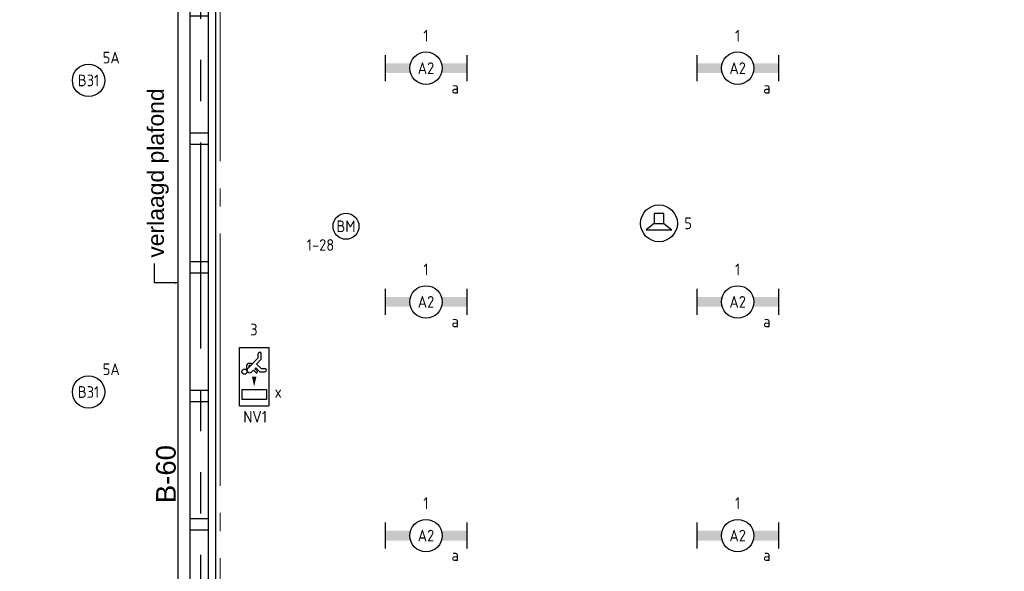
# Model space of a CAD drawing. Header units: millimetres. Extents: x -38031 to 123247, y -16330 to 129979.
# Tile 222 of 235: x 75314 to 82906, y 48317 to 52565. Entities that reach past the tile are written whole.
import ezdxf
from ezdxf.enums import TextEntityAlignment as Align

# ---------------------------------------------------------------- set-up
doc = ezdxf.new("R2010")
doc.units = ezdxf.units.MM
doc.header["$LTSCALE"] = 50
doc.linetypes.add('PHANTOM', pattern=[63.5, 31.75, -6.35, 6.35, -6.35, 6.35, -6.35])
doc.linetypes.add('STYLE_11', pattern=[5, 3.888855, -0.416718, 0.277786, -0.416641])
for name, color, linetype in [('AL$1A---_ALGEMEEN', 8, 'Continuous'), ('AT$1A---_TEKST100', 8, 'Continuous'), ('BOUWKUNDIG', 8, 'Continuous'), ('EB6511--_ATTRIB', 2, 'Continuous'), ('EL6311--', 3, 'Continuous'), ('EL6350--', 3, 'Continuous'), ('EL6421--', 3, 'Continuous'), ('EL6511--', 3, 'Continuous'), ('Kastenscheiding', 4, 'PHANTOM')]:
    doc.layers.add(name, color=color, linetype=linetype)
doc.layers.add('stramien', color=1, linetype='STYLE_11', lineweight=15)
doc.styles.add('Arial', font='ARIAL.TTF')
doc.styles.add('BURO-018', font='iso.shx', dxfattribs={"height": 90})
doc.styles.add('NORATT', font='iso.shx')

# ---------------------------------------------------------------- blocks, each defined once
blk = doc.blocks.new('1115C2G')
at = {"color": 0, "linetype": 'Continuous'}
for p, q in [((-4.5, 5.5), (4.5, 5.5)), ((-4.5, 1), (-4.5, 5.5)), ((-1.24, 4.31), (-1.24, 4.91)), ((-0.76, 4.11), (-0.76, 4.91)), ((2, 5.15), (3.5, 5.15)), ((2, 1.35), (2, 5.15)), ((3.5, 5.15), (3.5, 1.35)), ((4.5, 1), (4.5, 5.5)), ((-2.68, 4.35), (-3.52, 4.35)), ((-2.88, 3.87), (-3.52, 3.87)), ((-1.27, 2.26), (-2.88, 3.87)), ((-1.94, 3.61), (-2.68, 4.35)), ((-1.24, 4.31), (-1.94, 3.61)), ((-1.37, 3.5), (-0.76, 4.11)), ((-1.23, 3.35), (-1.37, 3.5)), ((-0.87, 3.71), (-1.23, 3.35)), ((-0.65, 3.49), (-1.01, 3.13)), ((-0.71, 2.83), (-1.01, 3.13)), ((-1.94, 2.93), (-2.04, 2.83)), ((-2.04, 2.83), (-2.04, 2.34)), ((-0.99, 2.14), (-1.84, 2.14)), ((-1.71, 2.7), (-1.72, 2.7)), ((-1.72, 2.7), (-1.72, 2.46)), ((-1.47, 2.46), (-1.72, 2.46)), ((4.5, 1), (-4.5, 1)), ((2, 1.35), (3.5, 1.35))]:
    blk.add_line(p, q, dxfattribs=at)
blk.add_lwpolyline([(1.5, 3.25, 0, 0.7, 0), (0, 3.25, 0.7, 0.7, 0)], format="xyseb", dxfattribs=at)
blk.add_circle((-0.76, 1.75), 0.4, dxfattribs=at)
for centre, radius, start, end in [((-1, 4.91), 0.24, 0, 180), ((-3.52, 4.11), 0.24, 90, 270), ((-0.76, 3.6), 0.16, 315, 135), ((-1.84, 2.34), 0.2, 180, 270), ((-0.99, 2.54), 0.4, 225, 45)]:
    blk.add_arc(centre, radius, start, end, dxfattribs=at)
at = {"color": 0, "linetype": 'Continuous', "style": 'BURO-018'}
for tag, p in [('E_GKAST', (0, 15.17)), ('E_GROEP', (0, 12.17)), ('E_SGROEP', (4.5, 12.17)), ('E_ARMCODE', (0, 8))]:
    blk.add_attdef(tag, text='', height=1.8, dxfattribs=at).set_placement(p, align=Align.MIDDLE)
blk = doc.blocks.new('1115B3A')
at = {"color": 0, "linetype": 'Continuous'}
blk.add_circle((0, 0), 2.5, dxfattribs=at)
at = {"color": 0, "linetype": 'Continuous', "style": 'BURO-018'}
for tag, p in [('E_GKAST', (0, 8)), ('E_GROEP', (0, 5)), ('E_SGROEP', (4.5, 5)), ('E_ARMCODE', (0, 0)), ('E_SLET', (4.5, -1))]:
    blk.add_attdef(tag, text='', height=1.8, dxfattribs=at).set_placement(p, align=Align.MIDDLE)
blk = doc.blocks.new('1115B6630')
at = {"color": 0}
for p, q in [((-6.3, 2), (-6.3, -2)), ((6.3, 2), (6.3, -2))]:
    blk.add_line(p, q, dxfattribs=at)
at = {"color": 0, "linetype": 'Continuous'}
blk.add_circle((0, 0), 2.5, dxfattribs=at)
at = {"color": 0}
for points in [[(-2.5, 0.75), (-6.3, 0.75), (-2.5, -0.75), (-6.3, -0.75)], [(2.5, 0.75), (6.3, 0.75), (2.5, -0.75), (6.3, -0.75)]]:
    blk.add_solid(points, dxfattribs=at)
at = {"color": 0, "linetype": 'Continuous', "style": 'BURO-018'}
for tag, p in [('E_GKAST', (0, 8)), ('E_GROEP', (0, 5)), ('E_SGROEP', (4.5, 5)), ('E_ARMCODE', (0, 0)), ('E_SLET', (4.5, -3))]:
    blk.add_attdef(tag, text='', height=1.8, dxfattribs=at).set_placement(p, align=Align.MIDDLE)
blk = doc.blocks.new('E00123')
at = {"color": 0, "linetype": 'Continuous'}
blk.add_circle((0, 0), 2, dxfattribs=at)
at = {"color": 0, "linetype": 'Continuous', "style": 'BURO-018'}
for tag, p in [('E_TEXT1', (0, 4.5)), ('E_TEXT2', (0, 0))]:
    blk.add_attdef(tag, text='', height=1.8, dxfattribs=at).set_placement(p, align=Align.MIDDLE)
at = {"color": 0, "linetype": 'Continuous', "style": 'BURO-018', "flags": 1}
blk.add_attdef('E_MATCODE', (0, 0), '', height=1.8, dxfattribs=at)
blk = doc.blocks.new('E00497')
at = {"color": 0}
for p, q in [((0, 0.75), (1, 2)), ((1, -2), (1, 2)), ((0, 0.75), (-1.5, 0.75)), ((0, -0.75), (0, 0.75)), ((-1.5, -0.75), (0, -0.75)), ((0, -0.75), (1, -2))]:
    blk.add_line(p, q, dxfattribs=at)
blk.add_line((-1.5, 0.75), (-1.5, -0.75))
blk.add_circle((0, 0), 2.84, dxfattribs=at)
at = {"color": 0, "linetype": 'Continuous', "style": 'BURO-018'}
blk.add_attdef('E_TEXT1', text='', height=1.8, dxfattribs=at).set_placement((0, 4.5), align=Align.MIDDLE)
at = {"color": 0, "linetype": 'Continuous', "style": 'BURO-018', "flags": 1}
blk.add_attdef('E_MATCODE', text='', height=1.8, dxfattribs=at).set_placement((0, 0), align=Align.MIDDLE)
blk = doc.blocks.new('txt 1_100 verlaagd plafond')
at = {"layer": 'AL$1A---_ALGEMEEN', "color": 0}
for p, q in [((-1830, 0), (-1830, 182.6)), ((-1830, 182.6), (-1680, 182.6))]:
    blk.add_line(p, q, dxfattribs=at)
blk.add_solid([(-1830, 0), (-1836.7, 25), (-1823.3, 25)], dxfattribs=at)
at = {"layer": 'AT$1A---_TEKST100', "insert": (-983.5, 235.8), "char_height": 126.27, "attachment_point": 2, "line_spacing_factor": 0.967741, "style": 'Arial'}
blk.add_mtext('{\\C256;\\lverlaagd plafond}', dxfattribs=at)
blk = doc.blocks.new('Group-18')
at = {"layer": 'AL$1A---_ALGEMEEN', "color": 0}
for points in [[(9324, 24400), (9324, 18294.6), (20174.1, 18294.6), (20174, 30225), (14974, 30225), (14974, 29018.4), (10580.9, 24400), (9324, 24400)], [(18569, 14159.8), (22210, 14184.7), (22210, 18095), (32974, 18095), (32974, 21045), (41833, 21045.2), (41833, 30015), (30374, 30015), (30374, 26070), (20463.1, 26070), (20463.1, 18095), (20774, 18095), (20774, 17545), (18570, 17544.8), (18569, 14159.8)]]:
    blk.add_lwpolyline(points, dxfattribs=at)
at = {"layer": 'AL$1A---_ALGEMEEN', "color": 0, "rotation": 90}
blk.add_blockref('txt 1_100 verlaagd plafond', (20174.1, 23792.6), dxfattribs=at)
blk = doc.blocks.new('65-B60')
at = {"layer": 'AT$1A---_TEKST100', "insert": (-215.5, 80.6), "char_height": 151.525, "attachment_point": 1, "line_spacing_factor": 0.967741, "style": 'Arial'}
blk.add_mtext('{\\C256;\\lB-60}', dxfattribs=at)
blk = doc.blocks.new('32x_hout-mk 867-p')
at = {"layer": 'AL$1A---_ALGEMEEN', "color": 0}
blk.add_lwpolyline([(1, 8082.5), (140, 8082.5), (140, 7.5), (1, 7.5)], close=True, dxfattribs=at)
at = {"layer": 'AL$1A---_ALGEMEEN', "color": 0, "rotation": 90}
for p in [(-181, 6444.7), (-181, 2444.7)]:
    blk.add_blockref('65-B60', p, dxfattribs=at)
at = {"color": 0}
for points in [[(1, 8082.5), (140, 8082.5), (140, 7992.5), (1, 7992.5)], [(1, 7060), (140, 7060), (140, 6970), (1, 6970)], [(1, 6070), (140, 6070), (140, 5980), (1, 5980)], [(1, 5080), (140, 5080), (140, 4990), (1, 4990)], [(1, 4090), (140, 4090), (140, 4000), (1, 4000)], [(1, 3100), (140, 3100), (140, 3010), (1, 3010)], [(1, 2110), (140, 2110), (140, 2020), (1, 2020)], [(1, 1120), (140, 1120), (140, 1030), (1, 1030)], [(1, 97.5), (140, 97.5), (140, 7.5), (1, 7.5)]]:
    blk.add_wipeout(points, dxfattribs=at).dxf.layer = 'AL$1A---_ALGEMEEN'
at = {"layer": 'AL$1A---_ALGEMEEN', "color": 0}
for points in [[(1, 8082.5), (140, 8082.5), (140, 7992.5), (1, 7992.5)], [(1, 7060), (140, 7060), (140, 6970), (1, 6970)], [(1, 6070), (140, 6070), (140, 5980), (1, 5980)], [(1, 5080), (140, 5080), (140, 4990), (1, 4990)], [(1, 4090), (140, 4090), (140, 4000), (1, 4000)], [(1, 3100), (140, 3100), (140, 3010), (1, 3010)], [(1, 2110), (140, 2110), (140, 2020), (1, 2020)], [(1, 1120), (140, 1120), (140, 1030), (1, 1030)], [(1, 97.5), (140, 97.5), (140, 7.5), (1, 7.5)]]:
    blk.add_lwpolyline(points, close=True, dxfattribs=at)
blk = doc.blocks.new('200254 W 210 11-06-2007')
at = {"layer": 'stramien', "ltscale": 10}
blk.add_line((40661, -41013.6), (40661, 36216.4), dxfattribs=at)
at = {"layer": 'AL$1A---_ALGEMEEN'}
blk.add_blockref('Group-18', (20162, 3587.4), dxfattribs=at)
blk.add_blockref('32x_hout-mk 867-p', (40428, 21624.9), dxfattribs=at)

msp = doc.modelspace()

# ---------------------------------------------------------------- block references
at = {"layer": 'BOUWKUNDIG'}
msp.add_blockref('200254 W 210 11-06-2007', (36199, 24987.6), dxfattribs=at)

# ---------------------------------------------------------------- next in the draw order: linework, layer by layer
at = {"layer": 'Kastenscheiding'}
msp.add_line((76708, 54794.4), (76708, 46514.1), dxfattribs=at)

# ---------------------------------------------------------------- next in the draw order: block references
at = {"layer": 'EL6311--'}
ref = msp.add_blockref('1115B6630', (78446.8, 52191.2), dxfattribs=dict(at, xscale=50, yscale=50, zscale=50))
ref.add_attrib('E_ARMCODE', 'A2', dxfattribs={"layer": '0', "color": 1, "linetype": 'Continuous', "height": 90, "style": 'BURO-018'}).set_placement((78446.8, 52191.2), align=Align.MIDDLE)
ref.add_attrib('E_SLET', 'a', dxfattribs={"layer": '0', "color": 1, "linetype": 'Continuous', "height": 90, "style": 'BURO-018'}).set_placement((78671.8, 52041.2), align=Align.MIDDLE)
ref.add_attrib('E_GROEP', '1', dxfattribs={"layer": '0', "color": 1, "linetype": 'Continuous', "height": 90, "style": 'BURO-018'}).set_placement((78446.8, 52441.2), align=Align.MIDDLE)
ref = msp.add_blockref('1115B6630', (80850.1, 52191.2), dxfattribs=dict(at, xscale=50, yscale=50, zscale=50))
ref.add_attrib('E_ARMCODE', 'A2', dxfattribs={"layer": '0', "color": 1, "linetype": 'Continuous', "height": 90, "style": 'BURO-018'}).set_placement((80850.1, 52191.2), align=Align.MIDDLE)
ref.add_attrib('E_SLET', 'a', dxfattribs={"layer": '0', "color": 1, "linetype": 'Continuous', "height": 90, "style": 'BURO-018'}).set_placement((81075.1, 52041.2), align=Align.MIDDLE)
ref.add_attrib('E_GROEP', '1', dxfattribs={"layer": '0', "color": 1, "linetype": 'Continuous', "height": 90, "style": 'BURO-018'}).set_placement((80850.1, 52441.2), align=Align.MIDDLE)
ref = msp.add_blockref('1115B3A', (75844.9, 52097.5), dxfattribs=dict(at, xscale=50, yscale=50, zscale=50))
ref.add_attrib('E_ARMCODE', 'B31', dxfattribs={"layer": '0', "color": 1, "linetype": 'Continuous', "height": 90, "style": 'BURO-018'}).set_placement((75844.9, 52097.5), align=Align.MIDDLE)
ref.add_attrib('E_GROEP', '5A', dxfattribs={"layer": '0', "color": 1, "linetype": 'Continuous', "height": 90, "style": 'BURO-018'}).set_placement((76019.9, 52272.5), align=Align.MIDDLE)
ref = msp.add_blockref('1115B6630', (78446.8, 50391.2), dxfattribs=dict(at, xscale=50, yscale=50, zscale=50))
ref.add_attrib('E_ARMCODE', 'A2', dxfattribs={"layer": '0', "color": 1, "linetype": 'Continuous', "height": 90, "style": 'BURO-018'}).set_placement((78446.8, 50391.2), align=Align.MIDDLE)
ref.add_attrib('E_SLET', 'a', dxfattribs={"layer": '0', "color": 1, "linetype": 'Continuous', "height": 90, "style": 'BURO-018'}).set_placement((78671.8, 50241.2), align=Align.MIDDLE)
ref.add_attrib('E_GROEP', '1', dxfattribs={"layer": '0', "color": 1, "linetype": 'Continuous', "height": 90, "style": 'BURO-018'}).set_placement((78446.8, 50641.2), align=Align.MIDDLE)
ref = msp.add_blockref('1115B6630', (80850.1, 50391.2), dxfattribs=dict(at, xscale=50, yscale=50, zscale=50))
ref.add_attrib('E_ARMCODE', 'A2', dxfattribs={"layer": '0', "color": 1, "linetype": 'Continuous', "height": 90, "style": 'BURO-018'}).set_placement((80850.1, 50391.2), align=Align.MIDDLE)
ref.add_attrib('E_SLET', 'a', dxfattribs={"layer": '0', "color": 1, "linetype": 'Continuous', "height": 90, "style": 'BURO-018'}).set_placement((81075.1, 50241.2), align=Align.MIDDLE)
ref.add_attrib('E_GROEP', '1', dxfattribs={"layer": '0', "color": 1, "linetype": 'Continuous', "height": 90, "style": 'BURO-018'}).set_placement((80850.1, 50641.2), align=Align.MIDDLE)
ref = msp.add_blockref('1115B3A', (75844.9, 49697.5), dxfattribs=dict(at, xscale=50, yscale=50, zscale=50))
ref.add_attrib('E_ARMCODE', 'B31', dxfattribs={"layer": '0', "color": 1, "linetype": 'Continuous', "height": 90, "style": 'BURO-018'}).set_placement((75844.9, 49697.5), align=Align.MIDDLE)
ref.add_attrib('E_GROEP', '5A', dxfattribs={"layer": '0', "color": 1, "linetype": 'Continuous', "height": 90, "style": 'BURO-018'}).set_placement((76019.9, 49872.5), align=Align.MIDDLE)
ref = msp.add_blockref('1115B6630', (78446.8, 48591.2), dxfattribs=dict(at, xscale=50, yscale=50, zscale=50))
ref.add_attrib('E_ARMCODE', 'A2', dxfattribs={"layer": '0', "color": 1, "linetype": 'Continuous', "height": 90, "style": 'BURO-018'}).set_placement((78446.8, 48591.2), align=Align.MIDDLE)
ref.add_attrib('E_SLET', 'a', dxfattribs={"layer": '0', "color": 1, "linetype": 'Continuous', "height": 90, "style": 'BURO-018'}).set_placement((78671.8, 48441.2), align=Align.MIDDLE)
ref.add_attrib('E_GROEP', '1', dxfattribs={"layer": '0', "color": 1, "linetype": 'Continuous', "height": 90, "style": 'BURO-018'}).set_placement((78446.8, 48841.2), align=Align.MIDDLE)
ref = msp.add_blockref('1115B6630', (80850.1, 48591.2), dxfattribs=dict(at, xscale=50, yscale=50, zscale=50))
ref.add_attrib('E_ARMCODE', 'A2', dxfattribs={"layer": '0', "color": 1, "linetype": 'Continuous', "height": 90, "style": 'BURO-018'}).set_placement((80850.1, 48591.2), align=Align.MIDDLE)
ref.add_attrib('E_SLET', 'a', dxfattribs={"layer": '0', "color": 1, "linetype": 'Continuous', "height": 90, "style": 'BURO-018'}).set_placement((81075.1, 48441.2), align=Align.MIDDLE)
ref.add_attrib('E_GROEP', '1', dxfattribs={"layer": '0', "color": 1, "linetype": 'Continuous', "height": 90, "style": 'BURO-018'}).set_placement((80850.1, 48841.2), align=Align.MIDDLE)
at = {"layer": 'EL6350--'}
ref = msp.add_blockref('1115C2G', (76959.5, 49815.6), dxfattribs=dict(at, xscale=50, yscale=50, zscale=50, rotation=270))
ref.add_attrib('E_ARMCODE', 'NV1', dxfattribs={"layer": '0', "color": 1, "linetype": 'Continuous', "height": 90, "style": 'BURO-018'}).set_placement((77129.7, 49506.6), align=Align.MIDDLE)
ref.add_attrib('E_GROEP', '3', dxfattribs={"layer": '0', "color": 1, "linetype": 'Continuous', "height": 90, "style": 'BURO-018'}).set_placement((77119.9, 50178.3), align=Align.MIDDLE)
at = {"layer": 'EL6421--'}
ref = msp.add_blockref('E00497', (80243.4, 50996.4), dxfattribs=dict(at, xscale=50, yscale=50, zscale=50, rotation=270))
ref.add_attrib('E_TEXT1', '5', dxfattribs={"layer": '0', "color": 1, "linetype": 'Continuous', "height": 90, "style": 'BURO-018'}).set_placement((80468.4, 50996.4), align=Align.MIDDLE)
at = {"layer": 'EL6511--'}
ref = msp.add_blockref('E00123', (77830.1, 50973.7), dxfattribs=dict(at, xscale=50, yscale=50, zscale=50))
ref.add_attrib('E_TEXT2', 'BM', dxfattribs={"layer": 'EB6511--_ATTRIB', "color": 1, "linetype": 'Continuous', "height": 90, "style": 'NORATT'}).set_placement((77830.1, 50973.7), align=Align.MIDDLE)
ref.add_attrib('E_TEXT1', '1-28', dxfattribs={"layer": 'EB6511--_ATTRIB', "color": 1, "linetype": 'Continuous', "height": 90, "style": 'NORATT'}).set_placement((77633.3, 50829.8), align=Align.MIDDLE)

# ---------------------------------------------------------------- next in the draw order: texts
at = {"layer": 'EL6350--', "color": 1, "style": 'BURO-018'}
msp.add_text('x', height=90, dxfattribs=at).set_placement((77279.8, 49653.3))

doc.saveas('drawing.dxf')
